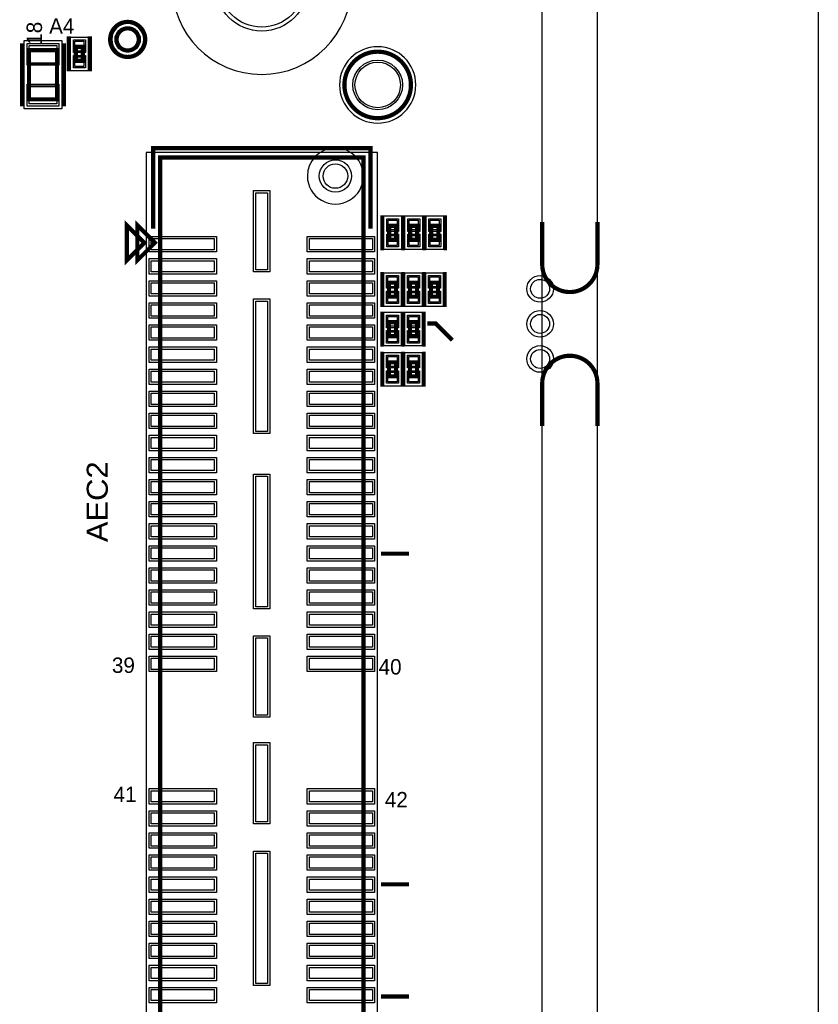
# Model space of a CAD drawing. Extents: x -10 to 137, y -32 to 198.
# Tile 78 of 83: x 108 to 137, y 109 to 144. Entities that reach past the tile are written whole.
import ezdxf

# ---------------------------------------------------------------- set-up
doc = ezdxf.new("R2010")
doc.units = 0
for name, color, linetype in [('BG_OUTLINE', 95, 'CONTINUOUS'), ('BG_SILKSCREEN_TOP', 7, 'CONTINUOUS'), ('PG_ASSEMBLY_TOP', 120, 'CONTINUOUS'), ('PG_DFA_BOUND_TOP', 95, 'CONTINUOUS'), ('PG_PLACE_BOUND_TOP', 23, 'CONTINUOUS'), ('PG_SILKSCREEN_TOP', 7, 'CONTINUOUS'), ('PIN_PASTEMASK_TOP', 212, 'CONTINUOUS'), ('PIN_SOLDERMASK_TOP', 2, 'CONTINUOUS'), ('PIN_TOP', 3, 'CONTINUOUS'), ('RKO_ALL', 40, 'CONTINUOUS'), ('VKO_TOP', 243, 'CONTINUOUS')]:
    doc.layers.add(name, color=color, linetype=linetype)

msp = doc.modelspace()

# ---------------------------------------------------------------- linework, layer by layer
at = {"layer": 'BG_OUTLINE'}
msp.add_lwpolyline([(127, 0), (127, 187.96), (0, 187.96), (0, 0)], close=True, dxfattribs=at)
msp.add_lwpolyline([(128.999996, 187.96), (136.99998, 187.96), (136.99998, 0), (128.999996, 0), (128.999996, 187.96)], dxfattribs=at)
at = {"layer": 'BG_OUTLINE', "const_width": 0.1524}
for points in [[(128.999996, 137.157714), (128.999996, 135.617712, -0.414214), (127.999998, 134.617714, -0.414214), (127, 135.617712), (127, 137.157714)], [(128.999996, 129.76987), (128.999996, 131.309872, 0.414214), (127.999998, 132.30987, 0.414214), (127, 131.309872), (127, 129.76987)]]:
    msp.add_lwpolyline(points, format="xyb", dxfattribs=at)
at = {"layer": 'PG_ASSEMBLY_TOP', "const_width": 0.1524}
for points in [[(112.387634, 143.76908, 1), (111.584486, 143.76908, 1), (112.387634, 143.76908)], [(122.24512, 142.120112, 1), (119.835676, 142.120112, 1), (122.24512, 142.120112)]]:
    msp.add_lwpolyline(points, format="xyb", dxfattribs=at)
for points in [[(108.410756, 143.378428), (108.410756, 141.600428), (109.426756, 141.600428), (109.426756, 143.378428), (108.410756, 143.378428)], [(110.36427, 142.989808), (110.36427, 143.497808), (110.11027, 143.497808), (110.11027, 142.989808), (110.36427, 142.989808)], [(113.162334, 139.48918), (113.162334, 98.01098), (120.528334, 98.01098), (120.528334, 139.48918), (113.162334, 139.48918)], [(112.971834, 136.40308), (112.336834, 137.03808), (112.336834, 135.76808), (112.971834, 136.40308)], [(121.71172, 136.51103), (121.71172, 137.01903), (121.45772, 137.01903), (121.45772, 136.51103), (121.71172, 136.51103)], [(122.47372, 136.51103), (122.47372, 137.01903), (122.21972, 137.01903), (122.21972, 136.51103), (122.47372, 136.51103)], [(123.23572, 136.51103), (123.23572, 137.01903), (122.98172, 137.01903), (122.98172, 136.51103), (123.23572, 136.51103)], [(121.44883, 134.95909), (121.44883, 134.45109), (121.70283, 134.45109), (121.70283, 134.95909), (121.44883, 134.95909)], [(122.21083, 134.95909), (122.21083, 134.45109), (122.46483, 134.45109), (122.46483, 134.95909), (122.21083, 134.95909)], [(122.97283, 134.95909), (122.97283, 134.45109), (123.22683, 134.45109), (123.22683, 134.95909), (122.97283, 134.95909)], [(121.70283, 133.019292), (121.70283, 133.527292), (121.44883, 133.527292), (121.44883, 133.019292), (121.70283, 133.019292)], [(122.46483, 133.019292), (122.46483, 133.527292), (122.21083, 133.527292), (122.21083, 133.019292), (122.46483, 133.019292)], [(121.44883, 132.073142), (121.44883, 131.565142), (121.70283, 131.565142), (121.70283, 132.073142), (121.44883, 132.073142)], [(122.21083, 132.073142), (122.21083, 131.565142), (122.46483, 131.565142), (122.46483, 132.073142), (122.21083, 132.073142)]]:
    msp.add_lwpolyline(points, dxfattribs=at)
at = {"layer": 'PG_DFA_BOUND_TOP'}
for points in [[(112.565434, 143.76908, 1), (111.406686, 143.76908, 1)], [(122.42292, 142.120112, 1), (119.657876, 142.120112, 1)]]:
    msp.add_lwpolyline(points, format="xyb", close=True, dxfattribs=at)
for points in [[(110.55477, 142.6337), (109.91977, 142.6337), (109.91977, 143.853916), (110.55477, 143.853916)], [(108.232956, 143.72463), (109.604556, 143.72463), (109.604556, 141.254226), (108.232956, 141.254226)], [(121.031, 139.66698), (112.659414, 139.66698), (112.659414, 97.83318), (121.031, 97.83318)], [(121.90222, 136.154922), (121.26722, 136.154922), (121.26722, 137.375138), (121.90222, 137.375138)], [(122.66422, 136.154922), (122.02922, 136.154922), (122.02922, 137.375138), (122.66422, 137.375138)], [(123.42622, 136.154922), (122.79122, 136.154922), (122.79122, 137.375138), (123.42622, 137.375138)], [(121.25833, 135.315198), (121.89333, 135.315198), (121.89333, 134.094982), (121.25833, 134.094982)], [(122.02033, 135.315198), (122.65533, 135.315198), (122.65533, 134.094982), (122.02033, 134.094982)], [(122.78233, 135.315198), (123.41733, 135.315198), (123.41733, 134.094982), (122.78233, 134.094982)], [(121.89333, 132.663184), (121.25833, 132.663184), (121.25833, 133.8834), (121.89333, 133.8834)], [(122.65533, 132.663184), (122.02033, 132.663184), (122.02033, 133.8834), (122.65533, 133.8834)], [(121.25833, 132.42925), (121.89333, 132.42925), (121.89333, 131.209034), (121.25833, 131.209034)], [(122.02033, 132.42925), (122.65533, 132.42925), (122.65533, 131.209034), (122.02033, 131.209034)]]:
    msp.add_lwpolyline(points, close=True, dxfattribs=at)
at = {"layer": 'PG_PLACE_BOUND_TOP'}
for points in [[(112.387634, 143.76908, 1), (111.584486, 143.76908, 1)], [(122.24512, 142.120112, 1), (119.835676, 142.120112, 1)]]:
    msp.add_lwpolyline(points, format="xyb", close=True, dxfattribs=at)
for points in [[(110.36427, 142.989808), (110.36427, 143.497808), (110.11027, 143.497808), (110.11027, 142.989808)], [(108.410756, 143.378428), (109.426756, 143.378428), (109.426756, 141.600428), (108.410756, 141.600428)], [(113.162334, 139.48918), (120.528334, 139.48918), (120.528334, 98.01098), (113.162334, 98.01098)], [(121.71172, 136.51103), (121.71172, 137.01903), (121.45772, 137.01903), (121.45772, 136.51103)], [(122.47372, 136.51103), (122.47372, 137.01903), (122.21972, 137.01903), (122.21972, 136.51103)], [(123.23572, 136.51103), (123.23572, 137.01903), (122.98172, 137.01903), (122.98172, 136.51103)], [(121.44883, 134.95909), (121.44883, 134.45109), (121.70283, 134.45109), (121.70283, 134.95909)], [(122.21083, 134.95909), (122.21083, 134.45109), (122.46483, 134.45109), (122.46483, 134.95909)], [(122.97283, 134.95909), (122.97283, 134.45109), (123.22683, 134.45109), (123.22683, 134.95909)], [(121.70283, 133.019292), (121.70283, 133.527292), (121.44883, 133.527292), (121.44883, 133.019292)], [(122.46483, 133.019292), (122.46483, 133.527292), (122.21083, 133.527292), (122.21083, 133.019292)], [(121.44883, 132.073142), (121.44883, 131.565142), (121.70283, 131.565142), (121.70283, 132.073142)], [(122.21083, 132.073142), (122.21083, 131.565142), (122.46483, 131.565142), (122.46483, 132.073142)]]:
    msp.add_lwpolyline(points, close=True, dxfattribs=at)
at = {"layer": 'PG_SILKSCREEN_TOP', "const_width": 0.1524}
for points in [[(112.62106, 143.76908, 1), (111.35106, 143.76908, 1), (112.62106, 143.76908)], [(122.24512, 142.120112, 1), (119.835676, 142.120112, 1), (122.24512, 142.120112)]]:
    msp.add_lwpolyline(points, format="xyb", dxfattribs=at)
at = {"layer": 'PG_SILKSCREEN_TOP'}
for points, const_width in [([(109.85627, 142.608808), (109.85627, 143.878808)], 0.1524), ([(110.61827, 142.608808), (110.61827, 143.878808)], 0.1524), ([(108.156756, 143.632428), (108.156756, 141.346428)], 0.1524), ([(109.680756, 143.632428), (109.680756, 141.346428)], 0.1524), ([(120.782334, 136.91108), (120.782334, 139.83208), (112.908334, 139.83208), (112.908334, 136.91108)], 0.1524), ([(121.20372, 136.13003), (121.20372, 137.40003)], 0.127), ([(121.96572, 136.13003), (121.96572, 137.40003)], 0.127), ([(121.96572, 136.13003), (121.96572, 137.40003)], 0.127), ([(122.72772, 136.13003), (122.72772, 137.40003)], 0.127), ([(122.72772, 136.13003), (122.72772, 137.40003)], 0.127), ([(123.48972, 136.13003), (123.48972, 137.40003)], 0.127), ([(112.590834, 136.40308), (111.955834, 137.03808), (111.955834, 135.76808), (112.590834, 136.40308)], 0.1524), ([(121.19483, 135.34009), (121.19483, 134.07009)], 0.127), ([(121.95683, 135.34009), (121.95683, 134.07009)], 0.127), ([(121.95683, 135.34009), (121.95683, 134.07009)], 0.127), ([(122.71883, 135.34009), (122.71883, 134.07009)], 0.127), ([(122.71883, 135.34009), (122.71883, 134.07009)], 0.127), ([(123.48083, 135.34009), (123.48083, 134.07009)], 0.127), ([(121.19483, 132.638292), (121.19483, 133.908292)], 0.127), ([(121.95683, 132.638292), (121.95683, 133.908292)], 0.127), ([(121.95683, 132.638292), (121.95683, 133.908292)], 0.127), ([(122.71883, 132.638292), (122.71883, 133.908292)], 0.127), ([(122.837448, 133.480556), (123.139708, 133.480556), (123.743974, 132.87629)], 0.1524), ([(121.19483, 132.454142), (121.19483, 131.184142)], 0.127), ([(121.95683, 132.454142), (121.95683, 131.184142)], 0.127), ([(121.95683, 132.454142), (121.95683, 131.184142)], 0.127), ([(122.71883, 132.454142), (122.71883, 131.184142)], 0.127), ([(121.163334, 125.13818), (122.179334, 125.13818)], 0.1524), ([(121.163334, 113.16208), (122.179334, 113.16208)], 0.1524), ([(121.163334, 109.09808), (122.179334, 109.09808)], 0.1524)]:
    msp.add_lwpolyline(points, dxfattribs=dict(at, const_width=const_width))
at = {"layer": 'PIN_PASTEMASK_TOP'}
for points in [[(108.423456, 143.54683), (109.414056, 143.54683), (109.414056, 142.91183), (108.423456, 142.91183)], [(110.40237, 143.345916), (110.07217, 143.345916), (110.07217, 143.701516), (110.40237, 143.701516)], [(110.40237, 142.7861), (110.07217, 142.7861), (110.07217, 143.1417), (110.40237, 143.1417)], [(108.423456, 142.067026), (109.414056, 142.067026), (109.414056, 141.432026), (108.423456, 141.432026)], [(116.624354, 135.423148), (116.624354, 138.217148), (117.056154, 138.217148), (117.056154, 135.423148)], [(121.74982, 136.867138), (121.41962, 136.867138), (121.41962, 137.222738), (121.74982, 137.222738)], [(122.51182, 136.867138), (122.18162, 136.867138), (122.18162, 137.222738), (122.51182, 137.222738)], [(123.27382, 136.867138), (122.94362, 136.867138), (122.94362, 137.222738), (123.27382, 137.222738)], [(121.74982, 136.307322), (121.41962, 136.307322), (121.41962, 136.662922), (121.74982, 136.662922)], [(122.51182, 136.307322), (122.18162, 136.307322), (122.18162, 136.662922), (122.51182, 136.662922)], [(123.27382, 136.307322), (122.94362, 136.307322), (122.94362, 136.662922), (123.27382, 136.662922)], [(112.837214, 136.553194), (115.123214, 136.553194), (115.123214, 136.146794), (112.837214, 136.146794)], [(118.567454, 136.553194), (120.853454, 136.553194), (120.853454, 136.146794), (118.567454, 136.146794)], [(112.837214, 135.753348), (115.123214, 135.753348), (115.123214, 135.346948), (112.837214, 135.346948)], [(118.567454, 135.753348), (120.853454, 135.753348), (120.853454, 135.346948), (118.567454, 135.346948)], [(112.837214, 134.953248), (115.123214, 134.953248), (115.123214, 134.546848), (112.837214, 134.546848)], [(118.567454, 134.953248), (120.853454, 134.953248), (120.853454, 134.546848), (118.567454, 134.546848)], [(121.41073, 135.162798), (121.74093, 135.162798), (121.74093, 134.807198), (121.41073, 134.807198)], [(122.17273, 135.162798), (122.50293, 135.162798), (122.50293, 134.807198), (122.17273, 134.807198)], [(122.93473, 135.162798), (123.26493, 135.162798), (123.26493, 134.807198), (122.93473, 134.807198)], [(121.41073, 134.602982), (121.74093, 134.602982), (121.74093, 134.247382), (121.41073, 134.247382)], [(122.17273, 134.602982), (122.50293, 134.602982), (122.50293, 134.247382), (122.17273, 134.247382)], [(122.93473, 134.602982), (123.26493, 134.602982), (123.26493, 134.247382), (122.93473, 134.247382)], [(112.837214, 134.153148), (115.123214, 134.153148), (115.123214, 133.746748), (112.837214, 133.746748)], [(116.624354, 129.56794), (116.624354, 134.29234), (117.056154, 134.29234), (117.056154, 129.56794)], [(118.567454, 134.153148), (120.853454, 134.153148), (120.853454, 133.746748), (118.567454, 133.746748)], [(121.74093, 133.3754), (121.41073, 133.3754), (121.41073, 133.731), (121.74093, 133.731)], [(122.50293, 133.3754), (122.17273, 133.3754), (122.17273, 133.731), (122.50293, 133.731)], [(112.837214, 133.353302), (115.123214, 133.353302), (115.123214, 132.946902), (112.837214, 132.946902)], [(118.567454, 133.353302), (120.853454, 133.353302), (120.853454, 132.946902), (118.567454, 132.946902)], [(121.74093, 132.815584), (121.41073, 132.815584), (121.41073, 133.171184), (121.74093, 133.171184)], [(122.50293, 132.815584), (122.17273, 132.815584), (122.17273, 133.171184), (122.50293, 133.171184)], [(112.837214, 132.553202), (115.123214, 132.553202), (115.123214, 132.146802), (112.837214, 132.146802)], [(118.567454, 132.553202), (120.853454, 132.553202), (120.853454, 132.146802), (118.567454, 132.146802)], [(121.41073, 132.27685), (121.74093, 132.27685), (121.74093, 131.92125), (121.41073, 131.92125)], [(122.17273, 132.27685), (122.50293, 132.27685), (122.50293, 131.92125), (122.17273, 131.92125)], [(112.837214, 131.753356), (115.123214, 131.753356), (115.123214, 131.346956), (112.837214, 131.346956)], [(118.567454, 131.753356), (120.853454, 131.753356), (120.853454, 131.346956), (118.567454, 131.346956)], [(121.41073, 131.717034), (121.74093, 131.717034), (121.74093, 131.361434), (121.41073, 131.361434)], [(122.17273, 131.717034), (122.50293, 131.717034), (122.50293, 131.361434), (122.17273, 131.361434)], [(112.837214, 130.953256), (115.123214, 130.953256), (115.123214, 130.546856), (112.837214, 130.546856)], [(118.567454, 130.953256), (120.853454, 130.953256), (120.853454, 130.546856), (118.567454, 130.546856)], [(112.837214, 130.153156), (115.123214, 130.153156), (115.123214, 129.746756), (112.837214, 129.746756)], [(118.567454, 130.153156), (120.853454, 130.153156), (120.853454, 129.746756), (118.567454, 129.746756)], [(112.837214, 129.35331), (115.123214, 129.35331), (115.123214, 128.94691), (112.837214, 128.94691)], [(118.567454, 129.35331), (120.853454, 129.35331), (120.853454, 128.94691), (118.567454, 128.94691)], [(112.837214, 128.55321), (115.123214, 128.55321), (115.123214, 128.14681), (112.837214, 128.14681)], [(118.567454, 128.55321), (120.853454, 128.55321), (120.853454, 128.14681), (118.567454, 128.14681)], [(112.837214, 127.753364), (115.123214, 127.753364), (115.123214, 127.346964), (112.837214, 127.346964)], [(116.624354, 123.21794), (116.624354, 127.94234), (117.056154, 127.94234), (117.056154, 123.21794)], [(118.567454, 127.753364), (120.853454, 127.753364), (120.853454, 127.346964), (118.567454, 127.346964)], [(112.837214, 126.953264), (115.123214, 126.953264), (115.123214, 126.546864), (112.837214, 126.546864)], [(118.567454, 126.953264), (120.853454, 126.953264), (120.853454, 126.546864), (118.567454, 126.546864)], [(112.837214, 126.153164), (115.123214, 126.153164), (115.123214, 125.746764), (112.837214, 125.746764)], [(118.567454, 126.153164), (120.853454, 126.153164), (120.853454, 125.746764), (118.567454, 125.746764)], [(112.837214, 125.353318), (115.123214, 125.353318), (115.123214, 124.946918), (112.837214, 124.946918)], [(118.567454, 125.353318), (120.853454, 125.353318), (120.853454, 124.946918), (118.567454, 124.946918)], [(112.837214, 124.553218), (115.123214, 124.553218), (115.123214, 124.146818), (112.837214, 124.146818)], [(118.567454, 124.553218), (120.853454, 124.553218), (120.853454, 124.146818), (118.567454, 124.146818)], [(112.837214, 123.753372), (115.123214, 123.753372), (115.123214, 123.346972), (112.837214, 123.346972)], [(118.567454, 123.753372), (120.853454, 123.753372), (120.853454, 123.346972), (118.567454, 123.346972)], [(112.837214, 122.953272), (115.123214, 122.953272), (115.123214, 122.546872), (112.837214, 122.546872)], [(118.567454, 122.953272), (120.853454, 122.953272), (120.853454, 122.546872), (118.567454, 122.546872)], [(112.837214, 122.153172), (115.123214, 122.153172), (115.123214, 121.746772), (112.837214, 121.746772)], [(116.624354, 119.293132), (116.624354, 122.087132), (117.056154, 122.087132), (117.056154, 119.293132)], [(118.567454, 122.153172), (120.853454, 122.153172), (120.853454, 121.746772), (118.567454, 121.746772)], [(112.837214, 121.353326), (115.123214, 121.353326), (115.123214, 120.946926), (112.837214, 120.946926)], [(118.567454, 121.353326), (120.853454, 121.353326), (120.853454, 120.946926), (118.567454, 120.946926)], [(116.624354, 115.423188), (116.624354, 118.217188), (117.056154, 118.217188), (117.056154, 115.423188)], [(112.837214, 116.553234), (115.123214, 116.553234), (115.123214, 116.146834), (112.837214, 116.146834)], [(118.567454, 116.553234), (120.853454, 116.553234), (120.853454, 116.146834), (118.567454, 116.146834)], [(112.837214, 115.753388), (115.123214, 115.753388), (115.123214, 115.346988), (112.837214, 115.346988)], [(118.567454, 115.753388), (120.853454, 115.753388), (120.853454, 115.346988), (118.567454, 115.346988)], [(112.837214, 114.953288), (115.123214, 114.953288), (115.123214, 114.546888), (112.837214, 114.546888)], [(118.567454, 114.953288), (120.853454, 114.953288), (120.853454, 114.546888), (118.567454, 114.546888)], [(112.837214, 114.153188), (115.123214, 114.153188), (115.123214, 113.746788), (112.837214, 113.746788)], [(116.624354, 109.56798), (116.624354, 114.29238), (117.056154, 114.29238), (117.056154, 109.56798)], [(118.567454, 114.153188), (120.853454, 114.153188), (120.853454, 113.746788), (118.567454, 113.746788)], [(112.837214, 113.353342), (115.123214, 113.353342), (115.123214, 112.946942), (112.837214, 112.946942)], [(118.567454, 113.353342), (120.853454, 113.353342), (120.853454, 112.946942), (118.567454, 112.946942)], [(112.837214, 112.553242), (115.123214, 112.553242), (115.123214, 112.146842), (112.837214, 112.146842)], [(118.567454, 112.553242), (120.853454, 112.553242), (120.853454, 112.146842), (118.567454, 112.146842)], [(112.837214, 111.753396), (115.123214, 111.753396), (115.123214, 111.346996), (112.837214, 111.346996)], [(118.567454, 111.753396), (120.853454, 111.753396), (120.853454, 111.346996), (118.567454, 111.346996)], [(112.837214, 110.953296), (115.123214, 110.953296), (115.123214, 110.546896), (112.837214, 110.546896)], [(118.567454, 110.953296), (120.853454, 110.953296), (120.853454, 110.546896), (118.567454, 110.546896)], [(112.837214, 110.153196), (115.123214, 110.153196), (115.123214, 109.746796), (112.837214, 109.746796)], [(118.567454, 110.153196), (120.853454, 110.153196), (120.853454, 109.746796), (118.567454, 109.746796)], [(112.837214, 109.35335), (115.123214, 109.35335), (115.123214, 108.94695), (112.837214, 108.94695)], [(118.567454, 109.35335), (120.853454, 109.35335), (120.853454, 108.94695), (118.567454, 108.94695)]]:
    msp.add_lwpolyline(points, close=True, dxfattribs=at)
at = {"layer": 'PIN_SOLDERMASK_TOP'}
for points in [[(110.45317, 143.295116), (110.02137, 143.295116), (110.02137, 143.752316), (110.45317, 143.752316)], [(108.347256, 143.62303), (109.490256, 143.62303), (109.490256, 142.83563), (108.347256, 142.83563)], [(110.45317, 142.7353), (110.02137, 142.7353), (110.02137, 143.1925), (110.45317, 143.1925)], [(108.347256, 142.143226), (109.490256, 142.143226), (109.490256, 141.355826), (108.347256, 141.355826)], [(116.548154, 135.346948), (116.548154, 138.293348), (117.132354, 138.293348), (117.132354, 135.346948)], [(121.80062, 136.816338), (121.36882, 136.816338), (121.36882, 137.273538), (121.80062, 137.273538)], [(122.56262, 136.816338), (122.13082, 136.816338), (122.13082, 137.273538), (122.56262, 137.273538)], [(123.32462, 136.816338), (122.89282, 136.816338), (122.89282, 137.273538), (123.32462, 137.273538)], [(112.761014, 136.629394), (115.199414, 136.629394), (115.199414, 136.070594), (112.761014, 136.070594)], [(118.491254, 136.629394), (120.929654, 136.629394), (120.929654, 136.070594), (118.491254, 136.070594)], [(121.80062, 136.256522), (121.36882, 136.256522), (121.36882, 136.713722), (121.80062, 136.713722)], [(122.56262, 136.256522), (122.13082, 136.256522), (122.13082, 136.713722), (122.56262, 136.713722)], [(123.32462, 136.256522), (122.89282, 136.256522), (122.89282, 136.713722), (123.32462, 136.713722)], [(112.761014, 135.829548), (115.199414, 135.829548), (115.199414, 135.270748), (112.761014, 135.270748)], [(118.491254, 135.829548), (120.929654, 135.829548), (120.929654, 135.270748), (118.491254, 135.270748)], [(121.35993, 135.213598), (121.79173, 135.213598), (121.79173, 134.756398), (121.35993, 134.756398)], [(122.12193, 135.213598), (122.55373, 135.213598), (122.55373, 134.756398), (122.12193, 134.756398)], [(122.88393, 135.213598), (123.31573, 135.213598), (123.31573, 134.756398), (122.88393, 134.756398)], [(112.761014, 135.029448), (115.199414, 135.029448), (115.199414, 134.470648), (112.761014, 134.470648)], [(118.491254, 135.029448), (120.929654, 135.029448), (120.929654, 134.470648), (118.491254, 134.470648)], [(121.35993, 134.653782), (121.79173, 134.653782), (121.79173, 134.196582), (121.35993, 134.196582)], [(122.12193, 134.653782), (122.55373, 134.653782), (122.55373, 134.196582), (122.12193, 134.196582)], [(122.88393, 134.653782), (123.31573, 134.653782), (123.31573, 134.196582), (122.88393, 134.196582)], [(112.761014, 134.229348), (115.199414, 134.229348), (115.199414, 133.670548), (112.761014, 133.670548)], [(116.548154, 129.49174), (116.548154, 134.36854), (117.132354, 134.36854), (117.132354, 129.49174)], [(118.491254, 134.229348), (120.929654, 134.229348), (120.929654, 133.670548), (118.491254, 133.670548)], [(121.79173, 133.3246), (121.35993, 133.3246), (121.35993, 133.7818), (121.79173, 133.7818)], [(122.55373, 133.3246), (122.12193, 133.3246), (122.12193, 133.7818), (122.55373, 133.7818)], [(112.761014, 133.429502), (115.199414, 133.429502), (115.199414, 132.870702), (112.761014, 132.870702)], [(118.491254, 133.429502), (120.929654, 133.429502), (120.929654, 132.870702), (118.491254, 132.870702)], [(121.79173, 132.764784), (121.35993, 132.764784), (121.35993, 133.221984), (121.79173, 133.221984)], [(122.55373, 132.764784), (122.12193, 132.764784), (122.12193, 133.221984), (122.55373, 133.221984)], [(112.761014, 132.629402), (115.199414, 132.629402), (115.199414, 132.070602), (112.761014, 132.070602)], [(118.491254, 132.629402), (120.929654, 132.629402), (120.929654, 132.070602), (118.491254, 132.070602)], [(121.35993, 132.32765), (121.79173, 132.32765), (121.79173, 131.87045), (121.35993, 131.87045)], [(122.12193, 132.32765), (122.55373, 132.32765), (122.55373, 131.87045), (122.12193, 131.87045)], [(112.761014, 131.829556), (115.199414, 131.829556), (115.199414, 131.270756), (112.761014, 131.270756)], [(118.491254, 131.829556), (120.929654, 131.829556), (120.929654, 131.270756), (118.491254, 131.270756)], [(121.35993, 131.767834), (121.79173, 131.767834), (121.79173, 131.310634), (121.35993, 131.310634)], [(122.12193, 131.767834), (122.55373, 131.767834), (122.55373, 131.310634), (122.12193, 131.310634)], [(112.761014, 131.029456), (115.199414, 131.029456), (115.199414, 130.470656), (112.761014, 130.470656)], [(118.491254, 131.029456), (120.929654, 131.029456), (120.929654, 130.470656), (118.491254, 130.470656)], [(112.761014, 130.229356), (115.199414, 130.229356), (115.199414, 129.670556), (112.761014, 129.670556)], [(118.491254, 130.229356), (120.929654, 130.229356), (120.929654, 129.670556), (118.491254, 129.670556)], [(112.761014, 129.42951), (115.199414, 129.42951), (115.199414, 128.87071), (112.761014, 128.87071)], [(118.491254, 129.42951), (120.929654, 129.42951), (120.929654, 128.87071), (118.491254, 128.87071)], [(112.761014, 128.62941), (115.199414, 128.62941), (115.199414, 128.07061), (112.761014, 128.07061)], [(118.491254, 128.62941), (120.929654, 128.62941), (120.929654, 128.07061), (118.491254, 128.07061)], [(112.761014, 127.829564), (115.199414, 127.829564), (115.199414, 127.270764), (112.761014, 127.270764)], [(116.548154, 123.14174), (116.548154, 128.01854), (117.132354, 128.01854), (117.132354, 123.14174)], [(118.491254, 127.829564), (120.929654, 127.829564), (120.929654, 127.270764), (118.491254, 127.270764)], [(112.761014, 127.029464), (115.199414, 127.029464), (115.199414, 126.470664), (112.761014, 126.470664)], [(118.491254, 127.029464), (120.929654, 127.029464), (120.929654, 126.470664), (118.491254, 126.470664)], [(112.761014, 126.229364), (115.199414, 126.229364), (115.199414, 125.670564), (112.761014, 125.670564)], [(118.491254, 126.229364), (120.929654, 126.229364), (120.929654, 125.670564), (118.491254, 125.670564)], [(112.761014, 125.429518), (115.199414, 125.429518), (115.199414, 124.870718), (112.761014, 124.870718)], [(118.491254, 125.429518), (120.929654, 125.429518), (120.929654, 124.870718), (118.491254, 124.870718)], [(112.761014, 124.629418), (115.199414, 124.629418), (115.199414, 124.070618), (112.761014, 124.070618)], [(118.491254, 124.629418), (120.929654, 124.629418), (120.929654, 124.070618), (118.491254, 124.070618)], [(112.761014, 123.829572), (115.199414, 123.829572), (115.199414, 123.270772), (112.761014, 123.270772)], [(118.491254, 123.829572), (120.929654, 123.829572), (120.929654, 123.270772), (118.491254, 123.270772)], [(112.761014, 123.029472), (115.199414, 123.029472), (115.199414, 122.470672), (112.761014, 122.470672)], [(118.491254, 123.029472), (120.929654, 123.029472), (120.929654, 122.470672), (118.491254, 122.470672)], [(112.761014, 122.229372), (115.199414, 122.229372), (115.199414, 121.670572), (112.761014, 121.670572)], [(116.548154, 119.216932), (116.548154, 122.163332), (117.132354, 122.163332), (117.132354, 119.216932)], [(118.491254, 122.229372), (120.929654, 122.229372), (120.929654, 121.670572), (118.491254, 121.670572)], [(112.761014, 121.429526), (115.199414, 121.429526), (115.199414, 120.870726), (112.761014, 120.870726)], [(118.491254, 121.429526), (120.929654, 121.429526), (120.929654, 120.870726), (118.491254, 120.870726)], [(116.548154, 115.346988), (116.548154, 118.293388), (117.132354, 118.293388), (117.132354, 115.346988)], [(112.761014, 116.629434), (115.199414, 116.629434), (115.199414, 116.070634), (112.761014, 116.070634)], [(118.491254, 116.629434), (120.929654, 116.629434), (120.929654, 116.070634), (118.491254, 116.070634)], [(112.761014, 115.829588), (115.199414, 115.829588), (115.199414, 115.270788), (112.761014, 115.270788)], [(118.491254, 115.829588), (120.929654, 115.829588), (120.929654, 115.270788), (118.491254, 115.270788)], [(112.761014, 115.029488), (115.199414, 115.029488), (115.199414, 114.470688), (112.761014, 114.470688)], [(118.491254, 115.029488), (120.929654, 115.029488), (120.929654, 114.470688), (118.491254, 114.470688)], [(112.761014, 114.229388), (115.199414, 114.229388), (115.199414, 113.670588), (112.761014, 113.670588)], [(116.548154, 109.49178), (116.548154, 114.36858), (117.132354, 114.36858), (117.132354, 109.49178)], [(118.491254, 114.229388), (120.929654, 114.229388), (120.929654, 113.670588), (118.491254, 113.670588)], [(112.761014, 113.429542), (115.199414, 113.429542), (115.199414, 112.870742), (112.761014, 112.870742)], [(118.491254, 113.429542), (120.929654, 113.429542), (120.929654, 112.870742), (118.491254, 112.870742)], [(112.761014, 112.629442), (115.199414, 112.629442), (115.199414, 112.070642), (112.761014, 112.070642)], [(118.491254, 112.629442), (120.929654, 112.629442), (120.929654, 112.070642), (118.491254, 112.070642)], [(112.761014, 111.829596), (115.199414, 111.829596), (115.199414, 111.270796), (112.761014, 111.270796)], [(118.491254, 111.829596), (120.929654, 111.829596), (120.929654, 111.270796), (118.491254, 111.270796)], [(112.761014, 111.029496), (115.199414, 111.029496), (115.199414, 110.470696), (112.761014, 110.470696)], [(118.491254, 111.029496), (120.929654, 111.029496), (120.929654, 110.470696), (118.491254, 110.470696)], [(112.761014, 110.229396), (115.199414, 110.229396), (115.199414, 109.670596), (112.761014, 109.670596)], [(118.491254, 110.229396), (120.929654, 110.229396), (120.929654, 109.670596), (118.491254, 109.670596)], [(112.761014, 109.42955), (115.199414, 109.42955), (115.199414, 108.87075), (112.761014, 108.87075)], [(118.491254, 109.42955), (120.929654, 109.42955), (120.929654, 108.87075), (118.491254, 108.87075)]]:
    msp.add_lwpolyline(points, close=True, dxfattribs=at)
for centre, radius in [((116.84, 145.750026), 1.6764), ((111.98606, 143.76908), 0.4572), ((121.040398, 142.120112), 0.9017), ((119.510302, 138.820144), 0.5842), ((126.9238, 134.733792), 0.4826), ((126.9238, 133.463792), 0.4826), ((126.9238, 132.193792), 0.4826)]:
    msp.add_circle(centre, radius, dxfattribs=at)
at = {"layer": 'PIN_TOP'}
for points in [[(108.423456, 143.54683), (109.414056, 143.54683), (109.414056, 142.91183), (108.423456, 142.91183)], [(110.40237, 143.345916), (110.07217, 143.345916), (110.07217, 143.701516), (110.40237, 143.701516)], [(110.40237, 142.7861), (110.07217, 142.7861), (110.07217, 143.1417), (110.40237, 143.1417)], [(108.423456, 142.067026), (109.414056, 142.067026), (109.414056, 141.432026), (108.423456, 141.432026)], [(116.624354, 135.423148), (116.624354, 138.217148), (117.056154, 138.217148), (117.056154, 135.423148)], [(121.74982, 136.867138), (121.41962, 136.867138), (121.41962, 137.222738), (121.74982, 137.222738)], [(122.51182, 136.867138), (122.18162, 136.867138), (122.18162, 137.222738), (122.51182, 137.222738)], [(123.27382, 136.867138), (122.94362, 136.867138), (122.94362, 137.222738), (123.27382, 137.222738)], [(121.74982, 136.307322), (121.41962, 136.307322), (121.41962, 136.662922), (121.74982, 136.662922)], [(122.51182, 136.307322), (122.18162, 136.307322), (122.18162, 136.662922), (122.51182, 136.662922)], [(123.27382, 136.307322), (122.94362, 136.307322), (122.94362, 136.662922), (123.27382, 136.662922)], [(112.837214, 136.553194), (115.123214, 136.553194), (115.123214, 136.146794), (112.837214, 136.146794)], [(118.567454, 136.553194), (120.853454, 136.553194), (120.853454, 136.146794), (118.567454, 136.146794)], [(112.837214, 135.753348), (115.123214, 135.753348), (115.123214, 135.346948), (112.837214, 135.346948)], [(118.567454, 135.753348), (120.853454, 135.753348), (120.853454, 135.346948), (118.567454, 135.346948)], [(112.837214, 134.953248), (115.123214, 134.953248), (115.123214, 134.546848), (112.837214, 134.546848)], [(118.567454, 134.953248), (120.853454, 134.953248), (120.853454, 134.546848), (118.567454, 134.546848)], [(121.41073, 135.162798), (121.74093, 135.162798), (121.74093, 134.807198), (121.41073, 134.807198)], [(122.17273, 135.162798), (122.50293, 135.162798), (122.50293, 134.807198), (122.17273, 134.807198)], [(122.93473, 135.162798), (123.26493, 135.162798), (123.26493, 134.807198), (122.93473, 134.807198)], [(121.41073, 134.602982), (121.74093, 134.602982), (121.74093, 134.247382), (121.41073, 134.247382)], [(122.17273, 134.602982), (122.50293, 134.602982), (122.50293, 134.247382), (122.17273, 134.247382)], [(122.93473, 134.602982), (123.26493, 134.602982), (123.26493, 134.247382), (122.93473, 134.247382)], [(112.837214, 134.153148), (115.123214, 134.153148), (115.123214, 133.746748), (112.837214, 133.746748)], [(116.624354, 129.56794), (116.624354, 134.29234), (117.056154, 134.29234), (117.056154, 129.56794)], [(118.567454, 134.153148), (120.853454, 134.153148), (120.853454, 133.746748), (118.567454, 133.746748)], [(121.74093, 133.3754), (121.41073, 133.3754), (121.41073, 133.731), (121.74093, 133.731)], [(122.50293, 133.3754), (122.17273, 133.3754), (122.17273, 133.731), (122.50293, 133.731)], [(112.837214, 133.353302), (115.123214, 133.353302), (115.123214, 132.946902), (112.837214, 132.946902)], [(118.567454, 133.353302), (120.853454, 133.353302), (120.853454, 132.946902), (118.567454, 132.946902)], [(121.74093, 132.815584), (121.41073, 132.815584), (121.41073, 133.171184), (121.74093, 133.171184)], [(122.50293, 132.815584), (122.17273, 132.815584), (122.17273, 133.171184), (122.50293, 133.171184)], [(112.837214, 132.553202), (115.123214, 132.553202), (115.123214, 132.146802), (112.837214, 132.146802)], [(118.567454, 132.553202), (120.853454, 132.553202), (120.853454, 132.146802), (118.567454, 132.146802)], [(121.41073, 132.27685), (121.74093, 132.27685), (121.74093, 131.92125), (121.41073, 131.92125)], [(122.17273, 132.27685), (122.50293, 132.27685), (122.50293, 131.92125), (122.17273, 131.92125)], [(112.837214, 131.753356), (115.123214, 131.753356), (115.123214, 131.346956), (112.837214, 131.346956)], [(118.567454, 131.753356), (120.853454, 131.753356), (120.853454, 131.346956), (118.567454, 131.346956)], [(121.41073, 131.717034), (121.74093, 131.717034), (121.74093, 131.361434), (121.41073, 131.361434)], [(122.17273, 131.717034), (122.50293, 131.717034), (122.50293, 131.361434), (122.17273, 131.361434)], [(112.837214, 130.953256), (115.123214, 130.953256), (115.123214, 130.546856), (112.837214, 130.546856)], [(118.567454, 130.953256), (120.853454, 130.953256), (120.853454, 130.546856), (118.567454, 130.546856)], [(112.837214, 130.153156), (115.123214, 130.153156), (115.123214, 129.746756), (112.837214, 129.746756)], [(118.567454, 130.153156), (120.853454, 130.153156), (120.853454, 129.746756), (118.567454, 129.746756)], [(112.837214, 129.35331), (115.123214, 129.35331), (115.123214, 128.94691), (112.837214, 128.94691)], [(118.567454, 129.35331), (120.853454, 129.35331), (120.853454, 128.94691), (118.567454, 128.94691)], [(112.837214, 128.55321), (115.123214, 128.55321), (115.123214, 128.14681), (112.837214, 128.14681)], [(118.567454, 128.55321), (120.853454, 128.55321), (120.853454, 128.14681), (118.567454, 128.14681)], [(112.837214, 127.753364), (115.123214, 127.753364), (115.123214, 127.346964), (112.837214, 127.346964)], [(116.624354, 123.21794), (116.624354, 127.94234), (117.056154, 127.94234), (117.056154, 123.21794)], [(118.567454, 127.753364), (120.853454, 127.753364), (120.853454, 127.346964), (118.567454, 127.346964)], [(112.837214, 126.953264), (115.123214, 126.953264), (115.123214, 126.546864), (112.837214, 126.546864)], [(118.567454, 126.953264), (120.853454, 126.953264), (120.853454, 126.546864), (118.567454, 126.546864)], [(112.837214, 126.153164), (115.123214, 126.153164), (115.123214, 125.746764), (112.837214, 125.746764)], [(118.567454, 126.153164), (120.853454, 126.153164), (120.853454, 125.746764), (118.567454, 125.746764)], [(112.837214, 125.353318), (115.123214, 125.353318), (115.123214, 124.946918), (112.837214, 124.946918)], [(118.567454, 125.353318), (120.853454, 125.353318), (120.853454, 124.946918), (118.567454, 124.946918)], [(112.837214, 124.553218), (115.123214, 124.553218), (115.123214, 124.146818), (112.837214, 124.146818)], [(118.567454, 124.553218), (120.853454, 124.553218), (120.853454, 124.146818), (118.567454, 124.146818)], [(112.837214, 123.753372), (115.123214, 123.753372), (115.123214, 123.346972), (112.837214, 123.346972)], [(118.567454, 123.753372), (120.853454, 123.753372), (120.853454, 123.346972), (118.567454, 123.346972)], [(112.837214, 122.953272), (115.123214, 122.953272), (115.123214, 122.546872), (112.837214, 122.546872)], [(118.567454, 122.953272), (120.853454, 122.953272), (120.853454, 122.546872), (118.567454, 122.546872)], [(112.837214, 122.153172), (115.123214, 122.153172), (115.123214, 121.746772), (112.837214, 121.746772)], [(116.624354, 119.293132), (116.624354, 122.087132), (117.056154, 122.087132), (117.056154, 119.293132)], [(118.567454, 122.153172), (120.853454, 122.153172), (120.853454, 121.746772), (118.567454, 121.746772)], [(112.837214, 121.353326), (115.123214, 121.353326), (115.123214, 120.946926), (112.837214, 120.946926)], [(118.567454, 121.353326), (120.853454, 121.353326), (120.853454, 120.946926), (118.567454, 120.946926)], [(116.624354, 115.423188), (116.624354, 118.217188), (117.056154, 118.217188), (117.056154, 115.423188)], [(112.837214, 116.553234), (115.123214, 116.553234), (115.123214, 116.146834), (112.837214, 116.146834)], [(118.567454, 116.553234), (120.853454, 116.553234), (120.853454, 116.146834), (118.567454, 116.146834)], [(112.837214, 115.753388), (115.123214, 115.753388), (115.123214, 115.346988), (112.837214, 115.346988)], [(118.567454, 115.753388), (120.853454, 115.753388), (120.853454, 115.346988), (118.567454, 115.346988)], [(112.837214, 114.953288), (115.123214, 114.953288), (115.123214, 114.546888), (112.837214, 114.546888)], [(118.567454, 114.953288), (120.853454, 114.953288), (120.853454, 114.546888), (118.567454, 114.546888)], [(112.837214, 114.153188), (115.123214, 114.153188), (115.123214, 113.746788), (112.837214, 113.746788)], [(116.624354, 109.56798), (116.624354, 114.29238), (117.056154, 114.29238), (117.056154, 109.56798)], [(118.567454, 114.153188), (120.853454, 114.153188), (120.853454, 113.746788), (118.567454, 113.746788)], [(112.837214, 113.353342), (115.123214, 113.353342), (115.123214, 112.946942), (112.837214, 112.946942)], [(118.567454, 113.353342), (120.853454, 113.353342), (120.853454, 112.946942), (118.567454, 112.946942)], [(112.837214, 112.553242), (115.123214, 112.553242), (115.123214, 112.146842), (112.837214, 112.146842)], [(118.567454, 112.553242), (120.853454, 112.553242), (120.853454, 112.146842), (118.567454, 112.146842)], [(112.837214, 111.753396), (115.123214, 111.753396), (115.123214, 111.346996), (112.837214, 111.346996)], [(118.567454, 111.753396), (120.853454, 111.753396), (120.853454, 111.346996), (118.567454, 111.346996)], [(112.837214, 110.953296), (115.123214, 110.953296), (115.123214, 110.546896), (112.837214, 110.546896)], [(118.567454, 110.953296), (120.853454, 110.953296), (120.853454, 110.546896), (118.567454, 110.546896)], [(112.837214, 110.153196), (115.123214, 110.153196), (115.123214, 109.746796), (112.837214, 109.746796)], [(118.567454, 110.153196), (120.853454, 110.153196), (120.853454, 109.746796), (118.567454, 109.746796)], [(112.837214, 109.35335), (115.123214, 109.35335), (115.123214, 108.94695), (112.837214, 108.94695)], [(118.567454, 109.35335), (120.853454, 109.35335), (120.853454, 108.94695), (118.567454, 108.94695)]]:
    msp.add_lwpolyline(points, close=True, dxfattribs=at)
for centre, radius in [((116.84, 145.750026), 1.5367), ((111.98606, 143.76908), 0.381), ((121.040398, 142.120112), 0.8255), ((119.510302, 138.820144), 0.4445), ((126.9238, 134.733792), 0.3429), ((126.9238, 133.463792), 0.3429), ((126.9238, 132.193792), 0.3429)]:
    msp.add_circle(centre, radius, dxfattribs=at)
at = {"layer": 'RKO_ALL'}
for points in [[(120.08993, 145.750026, 1), (113.59007, 145.750026, 1)], [(120.526302, 138.820144, 1), (118.494353, 138.819941, 1)]]:
    msp.add_lwpolyline(points, format="xyb", close=True, dxfattribs=at)
at = {"layer": 'VKO_TOP'}
msp.add_lwpolyline([(108.410756, 142.870428), (109.426756, 142.870428), (109.426756, 142.108428), (108.410756, 142.108428)], close=True, dxfattribs=at)

# ---------------------------------------------------------------- texts
at = {"layer": 'BG_SILKSCREEN_TOP', "width": 1.1}
msp.add_text('AEC2', height=0.762, rotation=90, dxfattribs=at).set_placement((111.265208, 125.556518))
at = {"layer": 'PG_SILKSCREEN_TOP'}
for s, p in [('A4', (109.14126, 143.975074)), ('39', (111.41583, 120.819418)), ('40', (121.075196, 120.762014)), ('41', (111.47552, 116.140738)), ('42', (121.300748, 115.946936))]:
    msp.add_text(s, height=0.5588, dxfattribs=at).set_placement(p)
msp.add_text('18', height=0.5588, rotation=90, dxfattribs=at).set_placement((108.882942, 143.576802))

doc.saveas('drawing.dxf')
